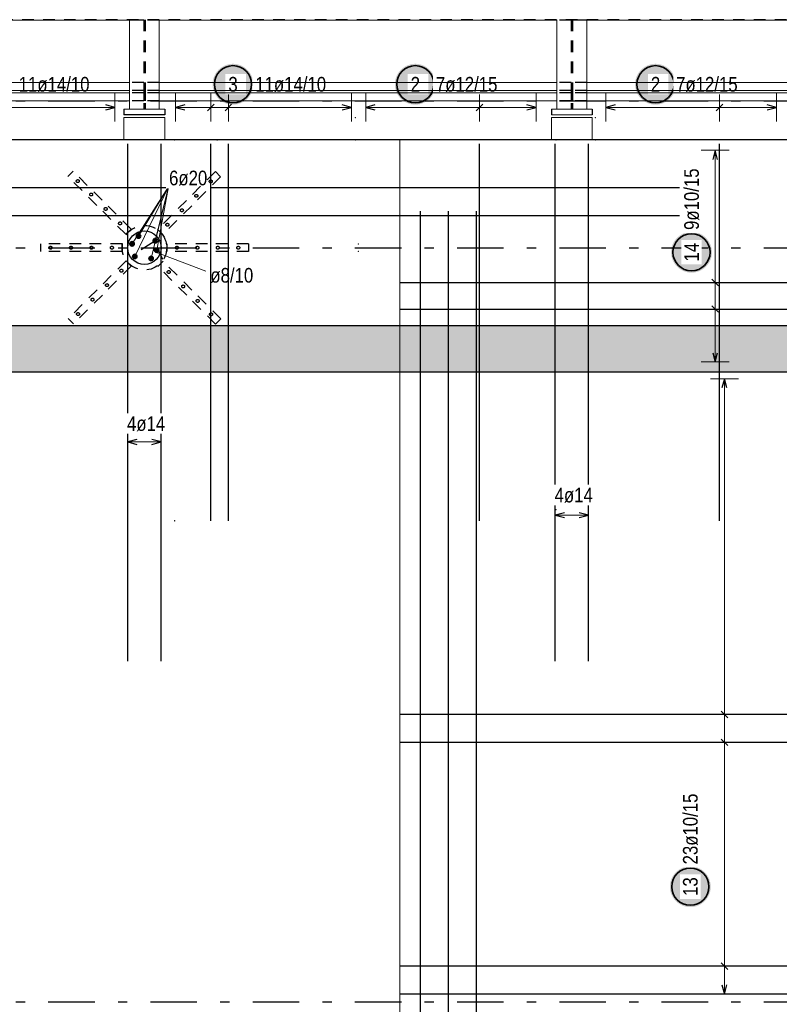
# Model space of a CAD drawing. Header units: millimetres. Extents: x -5 to 113, y -26 to 51.
# Tile 16 of 31: x 25.27 to 33.44, y 26.75 to 37.34. Entities that reach past the tile are written whole.
import ezdxf

# ---------------------------------------------------------------- set-up
doc = ezdxf.new("R2010")
doc.units = ezdxf.units.MM
doc.linetypes.add('DASHDOTX2', pattern=[2, 1, -0.5, 0, -0.5])
doc.linetypes.add('HIDDEN', pattern=[0.375, 0.25, -0.125])
for name, color, linetype, lineweight in [('Achsen', 7, 'Continuous', 20), ('Schraffuren', 7, 'Continuous', 20), ('Stabstahl', 7, 'Continuous', 20)]:
    doc.layers.add(name, color=color, linetype=linetype, lineweight=lineweight)
doc.styles.add('Arial Narrow', font='ARIALN.TTF')

msp = doc.modelspace()

# ---------------------------------------------------------------- hatches: boundary and pattern name
at = {"layer": 'Schraffuren', "lineweight": 13, "true_color": 0xd7ffd7}
msp.add_hatch(color=254, dxfattribs=at).paths.add_polyline_path([(42.156532, 34.050195), (42.156532, 33.550196), (10.366532, 33.550196), (9.866532, 34.050196)])
at = {"layer": 'Stabstahl', "lineweight": 25, "true_color": 0xffffff}
for points in [[(27.780599, 36.65), (27.780465, 36.657678), (27.780063, 36.665346), (27.779393, 36.672996), (27.778458, 36.680618), (27.777256, 36.688203), (27.775791, 36.695741), (27.774064, 36.703223), (27.772076, 36.71064), (27.769831, 36.717984), (27.767331, 36.725244), (27.764579, 36.732413), (27.761579, 36.739482), (27.758333, 36.746442), (27.754847, 36.753284), (27.751124, 36.76), (27.747169, 36.766582), (27.742987, 36.773022), (27.738582, 36.779313), (27.733961, 36.785446), (27.729128, 36.791413), (27.72409, 36.797209), (27.718853, 36.802825), (27.713423, 36.808255), (27.707807, 36.813492), (27.702012, 36.81853), (27.696044, 36.823362), (27.689911, 36.827984), (27.683621, 36.832388), (27.677181, 36.836571), (27.670599, 36.840526), (27.663882, 36.844248), (27.65704, 36.847735), (27.650081, 36.85098), (27.643012, 36.85398), (27.635843, 36.856732), (27.628582, 36.859232), (27.621239, 36.861478), (27.613821, 36.863465), (27.606339, 36.865192), (27.598801, 36.866658), (27.591217, 36.867859), (27.583595, 36.868795), (27.575945, 36.869464), (27.568277, 36.869866), (27.560599, 36.87), (27.552921, 36.869866), (27.545252, 36.869464), (27.537602, 36.868795), (27.529981, 36.867859), (27.522396, 36.866658), (27.514858, 36.865192), (27.507376, 36.863465), (27.499958, 36.861478), (27.492615, 36.859232), (27.485354, 36.856732), (27.478185, 36.85398), (27.471117, 36.85098), (27.464157, 36.847735), (27.457315, 36.844248), (27.450599, 36.840526), (27.444016, 36.836571), (27.437576, 36.832388), (27.431286, 36.827984), (27.425153, 36.823362), (27.419185, 36.81853), (27.41339, 36.813492), (27.407774, 36.808255), (27.402344, 36.802825), (27.397107, 36.797209), (27.392069, 36.791413), (27.387236, 36.785446), (27.382615, 36.779313), (27.37821, 36.773022), (27.374028, 36.766582), (27.370073, 36.76), (27.36635, 36.753284), (27.362864, 36.746442), (27.359619, 36.739482), (27.356618, 36.732413), (27.353866, 36.725244), (27.351366, 36.717984), (27.349121, 36.71064), (27.347134, 36.703223), (27.345406, 36.695741), (27.343941, 36.688203), (27.34274, 36.680618), (27.341804, 36.672996), (27.341135, 36.665346), (27.340733, 36.657678), (27.340599, 36.65), (27.340733, 36.642322), (27.341135, 36.634654), (27.341804, 36.627004), (27.34274, 36.619382), (27.343941, 36.611797), (27.345406, 36.604259), (27.347134, 36.596777), (27.349121, 36.58936), (27.351366, 36.582016), (27.353866, 36.574756), (27.356618, 36.567587), (27.359619, 36.560518), (27.362864, 36.553558), (27.36635, 36.546716), (27.370073, 36.54), (27.374028, 36.533418), (27.37821, 36.526978), (27.382615, 36.520687), (27.387236, 36.514554), (27.392069, 36.508587), (27.397107, 36.502791), (27.402344, 36.497175), (27.407774, 36.491745), (27.41339, 36.486508), (27.419185, 36.48147), (27.425153, 36.476638), (27.431286, 36.472016), (27.437576, 36.467612), (27.444016, 36.463429), (27.450599, 36.459474), (27.457315, 36.455752), (27.464157, 36.452265), (27.471117, 36.44902), (27.478185, 36.44602), (27.485354, 36.443268), (27.492615, 36.440768), (27.499958, 36.438522), (27.507376, 36.436535), (27.514858, 36.434808), (27.522396, 36.433342), (27.529981, 36.432141), (27.537602, 36.431205), (27.545252, 36.430536), (27.552921, 36.430134), (27.560599, 36.43), (27.568277, 36.430134), (27.575945, 36.430536), (27.583595, 36.431205), (27.591217, 36.432141), (27.598801, 36.433342), (27.606339, 36.434808), (27.613821, 36.436535), (27.621239, 36.438522), (27.628582, 36.440768), (27.635843, 36.443268), (27.643012, 36.44602), (27.650081, 36.44902), (27.65704, 36.452265), (27.663882, 36.455752), (27.670599, 36.459474), (27.677181, 36.463429), (27.683621, 36.467612), (27.689911, 36.472016), (27.696044, 36.476638), (27.702012, 36.48147), (27.707807, 36.486508), (27.713423, 36.491745), (27.718853, 36.497175), (27.72409, 36.502791), (27.729128, 36.508587), (27.733961, 36.514554), (27.738582, 36.520687), (27.742987, 36.526978), (27.747169, 36.533418), (27.751124, 36.54), (27.754847, 36.546716), (27.758333, 36.553558), (27.761579, 36.560518), (27.764579, 36.567587), (27.767331, 36.574756), (27.769831, 36.582016), (27.772076, 36.58936), (27.774064, 36.596777), (27.775791, 36.604259), (27.777256, 36.611797), (27.778458, 36.619382), (27.779393, 36.627004), (27.780063, 36.634654)], [(29.742849, 36.65), (29.742715, 36.657678), (29.742313, 36.665346), (29.741644, 36.672996), (29.740708, 36.680618), (29.739507, 36.688203), (29.738042, 36.695741), (29.736314, 36.703223), (29.734327, 36.71064), (29.732082, 36.717984), (29.729581, 36.725244), (29.72683, 36.732413), (29.723829, 36.739482), (29.720584, 36.746442), (29.717098, 36.753284), (29.713375, 36.76), (29.70942, 36.766582), (29.705237, 36.773022), (29.700833, 36.779313), (29.696211, 36.785446), (29.691379, 36.791413), (29.686341, 36.797209), (29.681104, 36.802825), (29.675674, 36.808255), (29.670058, 36.813492), (29.664262, 36.81853), (29.658295, 36.823362), (29.652162, 36.827984), (29.645872, 36.832388), (29.639431, 36.836571), (29.632849, 36.840526), (29.626133, 36.844248), (29.619291, 36.847735), (29.612331, 36.85098), (29.605263, 36.85398), (29.598094, 36.856732), (29.590833, 36.859232), (29.583489, 36.861478), (29.576072, 36.863465), (29.56859, 36.865192), (29.561052, 36.866658), (29.553467, 36.867859), (29.545845, 36.868795), (29.538196, 36.869464), (29.530527, 36.869866), (29.522849, 36.87), (29.515171, 36.869866), (29.507503, 36.869464), (29.499853, 36.868795), (29.492231, 36.867859), (29.484646, 36.866658), (29.477109, 36.865192), (29.469626, 36.863465), (29.462209, 36.861478), (29.454865, 36.859232), (29.447605, 36.856732), (29.440436, 36.85398), (29.433367, 36.85098), (29.426407, 36.847735), (29.419565, 36.844248), (29.412849, 36.840526), (29.406267, 36.836571), (29.399827, 36.832388), (29.393536, 36.827984), (29.387404, 36.823362), (29.381436, 36.81853), (29.37564, 36.813492), (29.370024, 36.808255), (29.364594, 36.802825), (29.359357, 36.797209), (29.354319, 36.791413), (29.349487, 36.785446), (29.344865, 36.779313), (29.340461, 36.773022), (29.336279, 36.766582), (29.332324, 36.76), (29.328601, 36.753284), (29.325114, 36.746442), (29.321869, 36.739482), (29.318869, 36.732413), (29.316117, 36.725244), (29.313617, 36.717984), (29.311372, 36.71064), (29.309384, 36.703223), (29.307657, 36.695741), (29.306191, 36.688203), (29.30499, 36.680618), (29.304054, 36.672996), (29.303385, 36.665346), (29.302983, 36.657678), (29.302849, 36.65), (29.302983, 36.642322), (29.303385, 36.634654), (29.304054, 36.627004), (29.30499, 36.619382), (29.306191, 36.611797), (29.307657, 36.604259), (29.309384, 36.596777), (29.311372, 36.58936), (29.313617, 36.582016), (29.316117, 36.574756), (29.318869, 36.567587), (29.321869, 36.560518), (29.325114, 36.553558), (29.328601, 36.546716), (29.332324, 36.54), (29.336279, 36.533418), (29.340461, 36.526978), (29.344865, 36.520687), (29.349487, 36.514554), (29.354319, 36.508587), (29.359357, 36.502791), (29.364594, 36.497175), (29.370024, 36.491745), (29.37564, 36.486508), (29.381436, 36.48147), (29.387404, 36.476638), (29.393536, 36.472016), (29.399827, 36.467612), (29.406267, 36.463429), (29.412849, 36.459474), (29.419565, 36.455752), (29.426407, 36.452265), (29.433367, 36.44902), (29.440436, 36.44602), (29.447605, 36.443268), (29.454865, 36.440768), (29.462209, 36.438522), (29.469626, 36.436535), (29.477109, 36.434808), (29.484646, 36.433342), (29.492231, 36.432141), (29.499853, 36.431205), (29.507503, 36.430536), (29.515171, 36.430134), (29.522849, 36.43), (29.530527, 36.430134), (29.538196, 36.430536), (29.545845, 36.431205), (29.553467, 36.432141), (29.561052, 36.433342), (29.56859, 36.434808), (29.576072, 36.436535), (29.583489, 36.438522), (29.590833, 36.440768), (29.598094, 36.443268), (29.605263, 36.44602), (29.612331, 36.44902), (29.619291, 36.452265), (29.626133, 36.455752), (29.632849, 36.459474), (29.639431, 36.463429), (29.645872, 36.467612), (29.652162, 36.472016), (29.658295, 36.476638), (29.664262, 36.48147), (29.670058, 36.486508), (29.675674, 36.491745), (29.681104, 36.497175), (29.686341, 36.502791), (29.691379, 36.508587), (29.696211, 36.514554), (29.700833, 36.520687), (29.705237, 36.526978), (29.70942, 36.533418), (29.713375, 36.54), (29.717098, 36.546716), (29.720584, 36.553558), (29.723829, 36.560518), (29.72683, 36.567587), (29.729581, 36.574756), (29.732082, 36.582016), (29.734327, 36.58936), (29.736314, 36.596777), (29.738042, 36.604259), (29.739507, 36.611797), (29.740708, 36.619382), (29.741644, 36.627004), (29.742313, 36.634654)], [(32.327889, 36.65), (32.327755, 36.657678), (32.327353, 36.665346), (32.326684, 36.672996), (32.325748, 36.680618), (32.324547, 36.688203), (32.323082, 36.695741), (32.321354, 36.703223), (32.319367, 36.71064), (32.317122, 36.717984), (32.314622, 36.725244), (32.31187, 36.732413), (32.308869, 36.739482), (32.305624, 36.746442), (32.302138, 36.753284), (32.298415, 36.76), (32.29446, 36.766582), (32.290278, 36.773022), (32.285873, 36.779313), (32.281252, 36.785446), (32.276419, 36.791413), (32.271381, 36.797209), (32.266144, 36.802825), (32.260714, 36.808255), (32.255098, 36.813492), (32.249303, 36.81853), (32.243335, 36.823362), (32.237202, 36.827984), (32.230912, 36.832388), (32.224472, 36.836571), (32.217889, 36.840526), (32.211173, 36.844248), (32.204331, 36.847735), (32.197371, 36.85098), (32.190303, 36.85398), (32.183134, 36.856732), (32.175873, 36.859232), (32.16853, 36.861478), (32.161112, 36.863465), (32.15363, 36.865192), (32.146092, 36.866658), (32.138507, 36.867859), (32.130886, 36.868795), (32.123236, 36.869464), (32.115567, 36.869866), (32.107889, 36.87), (32.100211, 36.869866), (32.092543, 36.869464), (32.084893, 36.868795), (32.077271, 36.867859), (32.069687, 36.866658), (32.062149, 36.865192), (32.054666, 36.863465), (32.047249, 36.861478), (32.039906, 36.859232), (32.032645, 36.856732), (32.025476, 36.85398), (32.018407, 36.85098), (32.011448, 36.847735), (32.004606, 36.844248), (31.997889, 36.840526), (31.991307, 36.836571), (31.984867, 36.832388), (31.978577, 36.827984), (31.972444, 36.823362), (31.966476, 36.81853), (31.960681, 36.813492), (31.955064, 36.808255), (31.949635, 36.802825), (31.944397, 36.797209), (31.93936, 36.791413), (31.934527, 36.785446), (31.929906, 36.779313), (31.925501, 36.773022), (31.921319, 36.766582), (31.917364, 36.76), (31.913641, 36.753284), (31.910155, 36.746442), (31.906909, 36.739482), (31.903909, 36.732413), (31.901157, 36.725244), (31.898657, 36.717984), (31.896412, 36.71064), (31.894424, 36.703223), (31.892697, 36.695741), (31.891232, 36.688203), (31.89003, 36.680618), (31.889094, 36.672996), (31.888425, 36.665346), (31.888023, 36.657678), (31.887889, 36.65), (31.888023, 36.642322), (31.888425, 36.634654), (31.889094, 36.627004), (31.89003, 36.619382), (31.891232, 36.611797), (31.892697, 36.604259), (31.894424, 36.596777), (31.896412, 36.58936), (31.898657, 36.582016), (31.901157, 36.574756), (31.903909, 36.567587), (31.906909, 36.560518), (31.910155, 36.553558), (31.913641, 36.546716), (31.917364, 36.54), (31.921319, 36.533418), (31.925501, 36.526978), (31.929906, 36.520687), (31.934527, 36.514554), (31.93936, 36.508587), (31.944397, 36.502791), (31.949635, 36.497175), (31.955064, 36.491745), (31.960681, 36.486508), (31.966476, 36.48147), (31.972444, 36.476638), (31.978577, 36.472016), (31.984867, 36.467612), (31.991307, 36.463429), (31.997889, 36.459474), (32.004606, 36.455752), (32.011448, 36.452265), (32.018407, 36.44902), (32.025476, 36.44602), (32.032645, 36.443268), (32.039906, 36.440768), (32.047249, 36.438522), (32.054666, 36.436535), (32.062149, 36.434808), (32.069687, 36.433342), (32.077271, 36.432141), (32.084893, 36.431205), (32.092543, 36.430536), (32.100211, 36.430134), (32.107889, 36.43), (32.115567, 36.430134), (32.123236, 36.430536), (32.130886, 36.431205), (32.138507, 36.432141), (32.146092, 36.433342), (32.15363, 36.434808), (32.161112, 36.436535), (32.16853, 36.438522), (32.175873, 36.440768), (32.183134, 36.443268), (32.190303, 36.44602), (32.197371, 36.44902), (32.204331, 36.452265), (32.211173, 36.455752), (32.217889, 36.459474), (32.224472, 36.463429), (32.230912, 36.467612), (32.237202, 36.472016), (32.243335, 36.476638), (32.249303, 36.48147), (32.255098, 36.486508), (32.260714, 36.491745), (32.266144, 36.497175), (32.271381, 36.502791), (32.276419, 36.508587), (32.281252, 36.514554), (32.285873, 36.520687), (32.290278, 36.526978), (32.29446, 36.533418), (32.298415, 36.54), (32.302138, 36.546716), (32.305624, 36.553558), (32.308869, 36.560518), (32.31187, 36.567587), (32.314622, 36.574756), (32.317122, 36.582016), (32.319367, 36.58936), (32.321354, 36.596777), (32.323082, 36.604259), (32.324547, 36.611797), (32.325748, 36.619382), (32.326684, 36.627004), (32.327353, 36.634654)], [(32.715655, 34.841257), (32.715521, 34.848935), (32.715119, 34.856604), (32.71445, 34.864253), (32.713514, 34.871875), (32.712313, 34.87946), (32.710847, 34.886998), (32.70912, 34.89448), (32.707133, 34.901897), (32.704887, 34.909241), (32.702387, 34.916502), (32.699635, 34.923671), (32.696635, 34.930739), (32.69339, 34.937699), (32.689903, 34.944541), (32.686181, 34.951257), (32.682226, 34.957839), (32.678043, 34.96428), (32.673639, 34.97057), (32.669017, 34.976703), (32.664185, 34.98267), (32.659147, 34.988466), (32.65391, 34.994082), (32.64848, 34.999512), (32.642864, 35.004749), (32.637068, 35.009787), (32.631101, 35.014619), (32.624968, 35.019241), (32.618677, 35.023645), (32.612237, 35.027828), (32.605655, 35.031783), (32.598939, 35.035506), (32.592097, 35.038992), (32.585137, 35.042237), (32.578068, 35.045238), (32.570899, 35.04799), (32.563639, 35.05049), (32.556295, 35.052735), (32.548878, 35.054722), (32.541396, 35.05645), (32.533858, 35.057915), (32.526273, 35.059116), (32.518651, 35.060052), (32.511001, 35.060721), (32.503333, 35.061123), (32.495655, 35.061257), (32.487977, 35.061123), (32.480309, 35.060721), (32.472659, 35.060052), (32.465037, 35.059116), (32.457452, 35.057915), (32.449914, 35.05645), (32.442432, 35.054722), (32.435015, 35.052735), (32.427671, 35.05049), (32.420411, 35.04799), (32.413242, 35.045238), (32.406173, 35.042237), (32.399213, 35.038992), (32.392371, 35.035506), (32.385655, 35.031783), (32.379073, 35.027828), (32.372633, 35.023645), (32.366342, 35.019241), (32.360209, 35.014619), (32.354242, 35.009787), (32.348446, 35.004749), (32.34283, 34.999512), (32.3374, 34.994082), (32.332163, 34.988466), (32.327125, 34.98267), (32.322293, 34.976703), (32.317671, 34.97057), (32.313267, 34.96428), (32.309084, 34.957839), (32.305129, 34.951257), (32.301407, 34.944541), (32.29792, 34.937699), (32.294675, 34.930739), (32.291675, 34.923671), (32.288923, 34.916502), (32.286423, 34.909241), (32.284177, 34.901897), (32.28219, 34.89448), (32.280463, 34.886998), (32.278997, 34.87946), (32.277796, 34.871875), (32.27686, 34.864253), (32.276191, 34.856604), (32.275789, 34.848935), (32.275655, 34.841257), (32.275789, 34.833579), (32.276191, 34.825911), (32.27686, 34.818261), (32.277796, 34.810639), (32.278997, 34.803055), (32.280463, 34.795517), (32.28219, 34.788034), (32.284177, 34.780617), (32.286423, 34.773273), (32.288923, 34.766013), (32.291675, 34.758844), (32.294675, 34.751775), (32.29792, 34.744815), (32.301407, 34.737973), (32.305129, 34.731257), (32.309084, 34.724675), (32.313267, 34.718235), (32.317671, 34.711944), (32.322293, 34.705812), (32.327125, 34.699844), (32.332163, 34.694048), (32.3374, 34.688432), (32.34283, 34.683002), (32.348446, 34.677765), (32.354242, 34.672727), (32.360209, 34.667895), (32.366342, 34.663273), (32.372633, 34.658869), (32.379073, 34.654687), (32.385655, 34.650732), (32.392371, 34.647009), (32.399213, 34.643522), (32.406173, 34.640277), (32.413242, 34.637277), (32.420411, 34.634525), (32.427671, 34.632025), (32.435015, 34.62978), (32.442432, 34.627792), (32.449914, 34.626065), (32.457452, 34.624599), (32.465037, 34.623398), (32.472659, 34.622462), (32.480309, 34.621793), (32.487977, 34.621391), (32.495655, 34.621257), (32.503333, 34.621391), (32.511001, 34.621793), (32.518651, 34.622462), (32.526273, 34.623398), (32.533858, 34.624599), (32.541396, 34.626065), (32.548878, 34.627792), (32.556295, 34.62978), (32.563639, 34.632025), (32.570899, 34.634525), (32.578068, 34.637277), (32.585137, 34.640277), (32.592097, 34.643522), (32.598939, 34.647009), (32.605655, 34.650732), (32.612237, 34.654687), (32.618677, 34.658869), (32.624968, 34.663273), (32.631101, 34.667895), (32.637068, 34.672727), (32.642864, 34.677765), (32.64848, 34.683002), (32.65391, 34.688432), (32.659147, 34.694048), (32.664185, 34.699844), (32.669017, 34.705812), (32.673639, 34.711944), (32.678043, 34.718235), (32.682226, 34.724675), (32.686181, 34.731257), (32.689903, 34.737973), (32.69339, 34.744815), (32.696635, 34.751775), (32.699635, 34.758844), (32.702387, 34.766013), (32.704887, 34.773273), (32.707133, 34.780617), (32.70912, 34.788034), (32.710847, 34.795517), (32.712313, 34.803055), (32.713514, 34.810639), (32.71445, 34.818261), (32.715119, 34.825911)], [(32.70259, 28.011271), (32.702456, 28.018948), (32.702054, 28.026617), (32.701385, 28.034267), (32.700449, 28.041889), (32.699248, 28.049473), (32.697782, 28.057011), (32.696055, 28.064493), (32.694068, 28.071911), (32.691822, 28.079254), (32.689322, 28.086515), (32.68657, 28.093684), (32.68357, 28.100753), (32.680325, 28.107712), (32.676838, 28.114554), (32.673116, 28.121271), (32.669161, 28.127853), (32.664978, 28.134293), (32.660574, 28.140583), (32.655952, 28.146716), (32.65112, 28.152684), (32.646082, 28.158479), (32.640845, 28.164095), (32.635415, 28.169525), (32.629799, 28.174762), (32.624003, 28.1798), (32.618036, 28.184633), (32.611903, 28.189254), (32.605612, 28.193659), (32.599172, 28.197841), (32.59259, 28.201796), (32.585874, 28.205519), (32.579032, 28.209005), (32.572072, 28.212251), (32.565003, 28.215251), (32.557834, 28.218003), (32.550574, 28.220503), (32.54323, 28.222748), (32.535813, 28.224736), (32.528331, 28.226463), (32.520793, 28.227928), (32.513208, 28.22913), (32.505586, 28.230065), (32.497936, 28.230735), (32.490268, 28.231137), (32.48259, 28.231271), (32.474912, 28.231137), (32.467244, 28.230735), (32.459594, 28.230065), (32.451972, 28.22913), (32.444387, 28.227928), (32.436849, 28.226463), (32.429367, 28.224736), (32.42195, 28.222748), (32.414606, 28.220503), (32.407346, 28.218003), (32.400177, 28.215251), (32.393108, 28.212251), (32.386148, 28.209005), (32.379306, 28.205519), (32.37259, 28.201796), (32.366008, 28.197841), (32.359568, 28.193659), (32.353277, 28.189254), (32.347144, 28.184633), (32.341177, 28.1798), (32.335381, 28.174762), (32.329765, 28.169525), (32.324335, 28.164095), (32.319098, 28.158479), (32.31406, 28.152684), (32.309228, 28.146716), (32.304606, 28.140583), (32.300202, 28.134293), (32.296019, 28.127853), (32.292064, 28.121271), (32.288342, 28.114554), (32.284855, 28.107712), (32.28161, 28.100753), (32.27861, 28.093684), (32.275858, 28.086515), (32.273358, 28.079254), (32.271112, 28.071911), (32.269125, 28.064493), (32.267398, 28.057011), (32.265932, 28.049473), (32.264731, 28.041889), (32.263795, 28.034267), (32.263126, 28.026617), (32.262724, 28.018948), (32.26259, 28.011271), (32.262724, 28.003593), (32.263126, 27.995924), (32.263795, 27.988274), (32.264731, 27.980653), (32.265932, 27.973068), (32.267398, 27.96553), (32.269125, 27.958048), (32.271112, 27.95063), (32.273358, 27.943287), (32.275858, 27.936026), (32.27861, 27.928857), (32.28161, 27.921789), (32.284855, 27.914829), (32.288342, 27.907987), (32.292064, 27.901271), (32.296019, 27.894688), (32.300202, 27.888248), (32.304606, 27.881958), (32.309228, 27.875825), (32.31406, 27.869857), (32.319098, 27.864062), (32.324335, 27.858446), (32.329765, 27.853016), (32.335381, 27.847779), (32.341177, 27.842741), (32.347144, 27.837908), (32.353277, 27.833287), (32.359568, 27.828882), (32.366008, 27.8247), (32.37259, 27.820745), (32.379306, 27.817022), (32.386148, 27.813536), (32.393108, 27.810291), (32.400177, 27.80729), (32.407346, 27.804538), (32.414606, 27.802038), (32.42195, 27.799793), (32.429367, 27.797806), (32.436849, 27.796078), (32.444387, 27.794613), (32.451972, 27.793412), (32.459594, 27.792476), (32.467244, 27.791807), (32.474912, 27.791405), (32.48259, 27.791271), (32.490268, 27.791405), (32.497936, 27.791807), (32.505586, 27.792476), (32.513208, 27.793412), (32.520793, 27.794613), (32.528331, 27.796078), (32.535813, 27.797806), (32.54323, 27.799793), (32.550574, 27.802038), (32.557834, 27.804538), (32.565003, 27.80729), (32.572072, 27.810291), (32.579032, 27.813536), (32.585874, 27.817022), (32.59259, 27.820745), (32.599172, 27.8247), (32.605612, 27.828882), (32.611903, 27.833287), (32.618036, 27.837908), (32.624003, 27.842741), (32.629799, 27.847779), (32.635415, 27.853016), (32.640845, 27.858446), (32.646082, 27.864062), (32.65112, 27.869857), (32.655952, 27.875825), (32.660574, 27.881958), (32.664978, 27.888248), (32.669161, 27.894688), (32.673116, 27.901271), (32.676838, 27.907987), (32.680325, 27.914829), (32.68357, 27.921789), (32.68657, 27.928857), (32.689322, 27.936026), (32.691822, 27.943287), (32.694068, 27.95063), (32.696055, 27.958048), (32.697782, 27.96553), (32.699248, 27.973068), (32.700449, 27.980653), (32.701385, 27.988274), (32.702054, 27.995924)]]:
    msp.add_hatch(color=7, dxfattribs=at).paths.add_polyline_path(points)

# ---------------------------------------------------------------- linework, layer by layer
at = {"color": 2, "linetype": 'HIDDEN', "lineweight": 35, "ltscale": 0.5}
msp.add_line((45.667387, 37.344906), (4.22623, 37.344906), dxfattribs=at)
at = {"color": 7, "linetype": 'Continuous', "lineweight": 18}
for p, q in [((26.447358, 37.340203), (22.168144, 37.340203)), ((26.447358, 37.344906), (26.447358, 36.380203)), ((26.767358, 37.344906), (26.767358, 36.380203)), ((31.047417, 37.340203), (26.767358, 37.340203)), ((31.047417, 37.344906), (31.047417, 36.380203)), ((31.367417, 37.344906), (31.367417, 36.380203)), ((35.647372, 37.340203), (31.367417, 37.340203)), ((26.447358, 36.470203), (22.168144, 36.470203)), ((31.047417, 36.470203), (26.767358, 36.470203)), ((35.647372, 36.470203), (31.367417, 36.470203)), ((26.447358, 36.380203), (26.387358, 36.380203)), ((26.767358, 36.380203), (26.447358, 36.380203)), ((26.827358, 36.380203), (26.767358, 36.380203)), ((31.047417, 36.380203), (30.987417, 36.380203)), ((31.367417, 36.380203), (31.047417, 36.380203)), ((31.427417, 36.380203), (31.367417, 36.380203)), ((26.827358, 36.290203), (26.387358, 36.290203)), ((26.387358, 36.290203), (26.387358, 36.050203)), ((26.827358, 36.290203), (26.827358, 36.050203)), ((31.427417, 36.320339), (30.987417, 36.320336)), ((31.427417, 36.290203), (30.987417, 36.290203)), ((30.987417, 36.290203), (30.987417, 36.050203)), ((31.427417, 36.290203), (31.427417, 36.050203))]:
    msp.add_line(p, q, dxfattribs=at)
at = {"color": 3, "linetype": 'HIDDEN', "lineweight": 25, "ltscale": 0.5}
for p, q in [((26.600985, 37.340203), (26.447358, 37.340203)), ((26.599858, 37.344906), (26.599858, 36.380203)), ((26.600985, 37.344906), (26.600985, 37.340203)), ((26.614858, 37.344906), (26.614858, 36.380203)), ((26.615244, 37.344906), (26.615244, 37.340203)), ((26.767358, 37.340203), (26.615244, 37.340203)), ((31.201044, 37.340203), (31.047417, 37.340203)), ((31.199917, 37.344906), (31.199917, 36.380203)), ((31.201044, 37.344906), (31.201044, 37.340203)), ((31.214917, 37.344906), (31.214917, 36.380203)), ((31.215198, 37.344906), (31.215198, 37.340203)), ((31.367417, 37.340203), (31.215198, 37.340203)), ((26.600985, 36.670203), (26.447358, 36.670203)), ((26.600985, 36.581286), (26.447358, 36.581285)), ((26.600985, 36.670203), (26.600985, 36.581203)), ((26.600985, 36.581203), (26.600985, 36.559203)), ((26.767358, 36.670203), (26.615244, 36.670203)), ((26.615244, 36.670203), (26.615244, 36.581203)), ((26.767358, 36.581287), (26.615244, 36.581286)), ((26.615244, 36.581203), (26.615244, 36.559203)), ((31.201044, 36.670203), (31.047417, 36.670203)), ((31.201044, 36.581307), (31.047417, 36.581307)), ((31.201044, 36.670203), (31.201044, 36.581203)), ((31.201044, 36.581203), (31.201044, 36.559203)), ((31.367417, 36.670203), (31.215198, 36.670203)), ((31.215198, 36.670203), (31.215198, 36.581203)), ((31.367417, 36.581308), (31.215198, 36.581308)), ((31.215198, 36.581203), (31.215198, 36.559203)), ((26.600985, 36.559203), (26.447358, 36.559203)), ((26.600985, 36.470203), (26.447358, 36.470203)), ((26.600985, 36.559203), (26.600985, 36.470203)), ((26.767358, 36.559203), (26.615244, 36.559203)), ((26.615244, 36.559203), (26.615244, 36.470203)), ((26.767358, 36.470203), (26.615244, 36.470203)), ((31.201044, 36.559203), (31.047417, 36.559203)), ((31.201044, 36.470203), (31.047417, 36.470203)), ((31.201044, 36.559203), (31.201044, 36.470203)), ((31.367417, 36.559203), (31.215198, 36.559203)), ((31.215198, 36.559203), (31.215198, 36.470203)), ((31.367417, 36.470203), (31.215198, 36.470203)), ((25.840854, 35.713268), (25.784286, 35.6567)), ((26.095413, 35.345573), (25.784286, 35.6567)), ((26.151981, 35.402142), (25.840854, 35.713268)), ((26.40654, 35.034446), (26.095413, 35.345573)), ((26.463108, 35.091015), (26.151981, 35.402142)), ((27.059906, 35.399313), (26.74878, 35.088186)), ((27.116475, 35.342745), (26.805348, 35.031618)), ((26.463108, 35.091015), (26.40654, 35.034446)), ((26.805348, 35.031618), (26.74878, 35.088186)), ((25.927358, 34.930196), (25.487358, 34.930196)), ((25.487358, 34.930196), (25.487358, 34.850196)), ((26.367358, 34.930196), (25.927358, 34.930196)), ((26.367358, 34.930196), (26.367358, 34.850196)), ((27.287358, 34.930196), (26.847358, 34.930196)), ((26.847358, 34.930196), (26.847358, 34.850196)), ((27.727358, 34.930196), (27.287358, 34.930196)), ((27.727358, 34.930196), (27.727358, 34.850196)), ((25.927358, 34.850196), (25.487358, 34.850196)), ((26.367358, 34.850196), (25.927358, 34.850196)), ((27.287358, 34.850196), (26.847358, 34.850196)), ((27.727358, 34.850196), (27.287358, 34.850196)), ((26.409368, 34.748775), (26.098241, 34.437648)), ((26.465937, 34.692206), (26.15481, 34.381079)), ((26.465937, 34.692206), (26.409368, 34.748775)), ((26.808176, 34.745946), (26.751608, 34.689378)), ((27.062735, 34.378251), (26.751608, 34.689378)), ((27.119303, 34.434819), (26.808176, 34.745946)), ((26.098241, 34.437648), (25.787114, 34.126521)), ((26.15481, 34.381079), (25.843683, 34.069952)), ((27.373862, 34.067124), (27.062735, 34.378251)), ((27.43043, 34.123692), (27.119303, 34.434819)), ((25.843683, 34.069952), (25.787114, 34.126521)), ((27.43043, 34.123692), (27.373862, 34.067124))]:
    msp.add_line(p, q, dxfattribs=at)
at = {"color": 11, "linetype": 'Continuous', "lineweight": 25}
for p, q in [((26.387358, 36.380203), (26.387358, 36.320203)), ((26.827358, 36.380203), (26.827358, 36.320203)), ((30.987417, 36.380203), (30.987417, 36.320203)), ((31.427417, 36.380203), (31.427417, 36.320203)), ((26.827358, 36.320306), (26.387358, 36.320302)), ((47.052818, 36.050203), (9.10653, 36.050203))]:
    msp.add_line(p, q, dxfattribs=at)
at = {"color": 3, "linetype": 'Continuous', "lineweight": 25}
for p, q in [((42.156532, 34.050195), (9.866532, 34.050183)), ((42.156532, 33.550196), (10.366532, 33.550196))]:
    msp.add_line(p, q, dxfattribs=at)
at = {"color": 3, "linetype": 'HIDDEN', "lineweight": 25, "ltscale": 0.5}
for centre, radius in [((25.890352, 35.607202), 0.016), ((26.034602, 35.462953), 0.016), ((27.165973, 35.448811), 0.016), ((26.190165, 35.307389), 0.016), ((27.010409, 35.293247), 0.016), ((26.345729, 35.151826), 0.016), ((26.607358, 34.890196), 0.24), ((26.854846, 35.137684), 0.016), ((25.597358, 34.890196), 0.016), ((25.817358, 34.890196), 0.016), ((26.037358, 34.890196), 0.016), ((26.257358, 34.890196), 0.016), ((26.957358, 34.890196), 0.016), ((27.177358, 34.890196), 0.016), ((27.397358, 34.890196), 0.016), ((27.617358, 34.890196), 0.016), ((26.359871, 34.642709), 0.016), ((26.868988, 34.628567), 0.016), ((26.204307, 34.487145), 0.016), ((27.024551, 34.473003), 0.016), ((26.048744, 34.331582), 0.016), ((27.180115, 34.31744), 0.016), ((25.89318, 34.176018), 0.016), ((27.324364, 34.17319), 0.016)]:
    msp.add_circle(centre, radius, dxfattribs=at)
at = {"layer": 'Achsen', "color": 3, "linetype": 'DASHDOTX2', "lineweight": 25, "ltscale": 0.5}
for p, q in [((3.573324, 36.470196), (49.410516, 36.470196)), ((3.573324, 34.890196), (49.410516, 34.890196)), ((3.573324, 26.770196), (49.410516, 26.770196))]:
    msp.add_line(p, q, dxfattribs=at)
at = {"layer": 'Achsen', "color": 3, "linetype": 'Continuous', "lineweight": 25, "ltscale": 0.5}
for p, q in [((10.166533, 35.539194), (32.366533, 35.539194)), ((10.166533, 35.238191), (32.366533, 35.238191))]:
    msp.add_line(p, q, dxfattribs=at)
at = {"layer": 'Stabstahl', "color": 5, "linetype": 'Continuous', "lineweight": 18, "ltscale": 0.5}
for p, q in [((26.290452, 36.25), (26.290452, 36.55)), ((26.942687, 36.55), (26.942687, 36.25)), ((27.321553, 36.55), (27.321553, 36.25)), ((27.510986, 36.55), (27.510986, 36.25)), ((28.837018, 36.25), (28.837018, 36.55)), ((28.988634, 36.55), (28.988634, 36.25)), ((30.212633, 36.55), (30.212633, 36.25)), ((30.824632, 36.25), (30.824632, 36.55)), ((31.573674, 36.55), (31.573674, 36.25)), ((32.797673, 36.55), (32.797673, 36.25)), ((33.409673, 36.25), (33.409673, 36.55)), ((24.396121, 36.4), (26.290452, 36.4)), ((26.942687, 36.4), (28.837018, 36.4)), ((28.988634, 36.4), (30.824632, 36.4)), ((31.573674, 36.4), (33.409673, 36.4)), ((32.9, 35.940203), (32.6, 35.940203)), ((32.75, 35.940203), (32.75, 33.660197)), ((32.9, 34.515199), (32.6, 34.515199)), ((32.9, 34.230199), (32.6, 34.230199)), ((32.6, 33.660197), (32.9, 33.660197)), ((33, 33.480191), (32.7, 33.480191)), ((32.85, 26.854677), (32.85, 33.480191)), ((32.7, 29.866274), (33, 29.866274)), ((32.7, 29.565114), (33, 29.565114)), ((32.7, 27.155836), (33, 27.155836)), ((32.7, 26.854677), (33, 26.854677))]:
    msp.add_line(p, q, dxfattribs=at)
at = {"layer": 'Stabstahl', "color": 3, "linetype": 'Continuous', "lineweight": 25, "ltscale": 0.5}
for p, q in [((26.290452, 36.4), (26.190452, 36.426795)), ((26.190452, 36.373205), (26.290452, 36.4)), ((27.042687, 36.426795), (26.942687, 36.4)), ((26.942687, 36.4), (27.042687, 36.373205)), ((27.356908, 36.435355), (27.286198, 36.364645)), ((27.546341, 36.435355), (27.475631, 36.364645)), ((28.837018, 36.4), (28.737018, 36.426795)), ((28.737018, 36.373205), (28.837018, 36.4)), ((29.088634, 36.426795), (28.988634, 36.4)), ((28.988634, 36.4), (29.088634, 36.373205)), ((30.247988, 36.435355), (30.177277, 36.364645)), ((30.824632, 36.4), (30.724632, 36.426795)), ((30.724632, 36.373205), (30.824632, 36.4)), ((31.673674, 36.426795), (31.573674, 36.4)), ((31.573674, 36.4), (31.673674, 36.373205)), ((32.833028, 36.435355), (32.762318, 36.364645)), ((33.409673, 36.4), (33.309673, 36.426795)), ((33.309673, 36.373205), (33.409673, 36.4)), ((27.510986, 31.951188), (27.510986, 36.010203)), ((30.212633, 31.951188), (30.212633, 36.010203)), ((32.75, 35.940203), (32.723205, 35.840203)), ((32.776795, 35.840203), (32.75, 35.940203)), ((32.797673, 31.951188), (32.797673, 36.010203)), ((29.573949, 35.284677), (29.573949, 20.284677)), ((29.875401, 35.284677), (29.875401, 20.284677)), ((30.176853, 35.284677), (30.176853, 20.284677)), ((29.356532, 34.515199), (46.356532, 34.515199)), ((32.785355, 34.479844), (32.714645, 34.550555)), ((32.785355, 34.194843), (32.714645, 34.265554)), ((29.356532, 34.230199), (46.356532, 34.230199)), ((32.723205, 33.760197), (32.75, 33.660197)), ((32.75, 33.660197), (32.776795, 33.760197)), ((32.85, 33.480191), (32.823205, 33.380191)), ((32.876795, 33.380191), (32.85, 33.480191)), ((32.814645, 29.90163), (32.885355, 29.830919)), ((45.056532, 29.866274), (29.356532, 29.866274)), ((32.814645, 29.60047), (32.885355, 29.529759)), ((45.056532, 29.565114), (29.356532, 29.565114)), ((45.056532, 27.155836), (29.356532, 27.155836)), ((32.814645, 27.191192), (32.885355, 27.120481)), ((32.823205, 26.954677), (32.85, 26.854677)), ((32.85, 26.854677), (32.876795, 26.954677)), ((45.056532, 26.854677), (29.356532, 26.854677))]:
    msp.add_line(p, q, dxfattribs=at)
at = {"layer": 'Stabstahl', "color": 9, "linetype": 'Continuous', "lineweight": 0}
for q in [(29.356532, 36.050203), (29.356532, 20.784677)]:
    msp.add_line((29.356532, 33.550196), q, dxfattribs=at)
at = {"layer": 'Stabstahl', "color": 3, "linetype": 'Continuous', "lineweight": 25}
for p, q in [((26.427358, 30.438203), (26.427358, 36.010203)), ((26.787358, 30.438203), (26.787358, 36.010203)), ((31.027417, 30.438203), (31.027417, 36.010203)), ((31.387417, 30.438203), (31.387417, 36.010203)), ((26.76031, 34.985132), (26.57339, 34.869112)), ((26.567378, 34.890196), (26.787378, 34.890196)), ((26.749992, 34.882619), (26.800705, 34.768368)), ((26.527358, 32.826795), (26.427358, 32.8)), ((26.427358, 32.8), (26.527358, 32.773205)), ((26.787358, 32.8), (26.687358, 32.826795)), ((26.687358, 32.773205), (26.787358, 32.8)), ((31.127417, 32.037798), (31.027417, 32.011003)), ((31.387417, 32.011003), (31.287417, 32.037798)), ((31.027417, 32.011003), (31.127417, 31.984208)), ((31.287417, 31.984208), (31.387417, 32.011003))]:
    msp.add_line(p, q, dxfattribs=at)
at = {"layer": 'Stabstahl', "color": 5, "linetype": 'Continuous', "lineweight": 18}
for p, q in [((26.47422, 34.93201), (26.867162, 35.544705)), ((26.503302, 34.796505), (26.867162, 35.544705)), ((26.544342, 35.014755), (26.867162, 35.544705)), ((26.678979, 34.774935), (26.867162, 35.544705)), ((26.723857, 34.965669), (26.867162, 35.544705)), ((26.739284, 34.86329), (26.867162, 35.544705)), ((27.26753, 34.635927), (26.72869, 34.843465)), ((26.427358, 32.95), (26.427358, 32.65)), ((26.787358, 32.65), (26.787358, 32.95)), ((26.427358, 32.8), (26.787358, 32.8)), ((31.027417, 32.161003), (31.027417, 31.861003)), ((31.387417, 31.861003), (31.387417, 32.161003)), ((31.027417, 32.011003), (31.387417, 32.011003))]:
    msp.add_line(p, q, dxfattribs=at)
at = {"layer": 'Stabstahl', "color": 2, "linetype": 'Continuous', "lineweight": 35, "ltscale": 0.5}
for centre in [(27.560599, 36.65), (29.522849, 36.65), (32.107889, 36.65), (32.495655, 34.841257), (32.48259, 28.011271)]:
    msp.add_circle(centre, 0.2, dxfattribs=at)
at = {"layer": 'Stabstahl', "color": 9, "linetype": 'Continuous', "lineweight": 0}
for centre in [(28.876632, 36.290203), (31.461673, 36.290203), (26.930667, 36.04921), (27.390749, 36.050203), (28.876632, 36.050203), (31.036632, 36.050203), (31.461673, 36.050203), (26.362454, 34.930196), (28.90902, 34.930196), (26.362454, 34.850196), (28.90902, 34.850196), (31.036632, 32.068867), (26.932704, 31.950196)]:
    msp.add_circle(centre, 0.00222, dxfattribs=at)
at = {"layer": 'Stabstahl', "color": 3, "linetype": 'Continuous', "lineweight": 25}
msp.add_circle((26.607358, 34.890196), 0.18002, dxfattribs=at)
at = {"layer": 'Stabstahl', "color": 4, "linetype": 'Continuous', "lineweight": 50}
for centre, radius in [((26.544342, 35.014755), 0.02), ((26.544342, 35.014755), 0.02), ((26.544342, 35.014755), 0.018), ((26.544342, 35.014755), 0.014), ((26.544342, 35.014755), 0.01), ((26.544342, 35.014755), 0.006), ((26.544342, 35.014755), 0.002), ((26.723857, 34.965669), 0.02), ((26.723857, 34.965669), 0.02), ((26.723857, 34.965669), 0.018), ((26.723857, 34.965669), 0.014), ((26.47422, 34.93201), 0.02), ((26.47422, 34.93201), 0.02), ((26.47422, 34.93201), 0.018), ((26.47422, 34.93201), 0.014), ((26.47422, 34.93201), 0.01), ((26.47422, 34.93201), 0.006), ((26.47422, 34.93201), 0.002), ((26.723857, 34.965669), 0.01), ((26.723857, 34.965669), 0.006), ((26.739284, 34.86329), 0.02), ((26.739284, 34.86329), 0.02), ((26.739284, 34.86329), 0.018), ((26.723857, 34.965669), 0.002), ((26.739284, 34.86329), 0.014), ((26.739284, 34.86329), 0.01), ((26.503302, 34.796505), 0.02), ((26.503302, 34.796505), 0.02), ((26.503302, 34.796505), 0.018), ((26.503302, 34.796505), 0.014), ((26.503302, 34.796505), 0.01), ((26.503302, 34.796505), 0.006), ((26.503302, 34.796505), 0.002), ((26.678979, 34.774935), 0.02), ((26.678979, 34.774935), 0.02), ((26.678979, 34.774935), 0.018), ((26.678979, 34.774935), 0.014), ((26.678979, 34.774935), 0.01), ((26.678979, 34.774935), 0.006), ((26.678979, 34.774935), 0.002), ((26.739284, 34.86329), 0.006), ((26.739284, 34.86329), 0.002)]:
    msp.add_circle(centre, radius, dxfattribs=at)

# ---------------------------------------------------------------- texts
at = {"layer": 'Stabstahl', "color": 2, "lineweight": 35, "style": 'Arial Narrow'}
msp.add_text('ø8/10', height=0.1575, dxfattribs=at).set_placement((27.317402, 34.514538))
at = {"layer": 'Stabstahl', "color": 2, "lineweight": 35, "char_height": 0.1575, "line_spacing_factor": 0.9, "style": 'Arial Narrow', "bg_fill": 3, "box_fill_scale": 1.2, "bg_fill_color": 256, "bg_fill_true_color": 13158600, "bg_fill_transparency": 0}
for s, insert, attachment_point in [('11ø14/10', (25.254033, 36.72875), 1), ('6ø20', (26.872592, 35.557695), 7)]:
    msp.add_mtext(s, dxfattribs=dict(at, insert=insert, attachment_point=attachment_point))

# ---------------------------------------------------------------- next in the draw order: linework, layer by layer
at = {"color": 7, "linetype": 'Continuous', "lineweight": 18}
for p, q in [((26.447358, 36.670203), (22.168144, 36.670203)), ((26.447358, 36.581285), (22.168144, 36.581265)), ((26.447358, 36.559203), (22.168144, 36.559203))]:
    msp.add_line(p, q, dxfattribs=at)
at = {"color": 3, "linetype": 'HIDDEN', "lineweight": 25, "ltscale": 0.5}
for p, q in [((27.371033, 35.71044), (27.059906, 35.399313)), ((27.427602, 35.653872), (27.116475, 35.342745)), ((27.427602, 35.653872), (27.371033, 35.71044))]:
    msp.add_line(p, q, dxfattribs=at)
msp.add_circle((27.321536, 35.604374), 0.016, dxfattribs=at)
at = {"layer": 'Stabstahl', "color": 3, "linetype": 'Continuous', "lineweight": 25, "ltscale": 0.5}
msp.add_line((27.321553, 31.951188), (27.321553, 36.010203), dxfattribs=at)

# ---------------------------------------------------------------- next in the draw order: texts
at = {"layer": 'Stabstahl', "color": 2, "lineweight": 35, "char_height": 0.1575, "line_spacing_factor": 0.9, "style": 'Arial Narrow', "bg_fill": 3, "box_fill_scale": 1.2, "bg_fill_color": 256, "bg_fill_true_color": 13158600, "bg_fill_transparency": 0}
for s, insert, attachment_point in [('3', (27.510986, 36.72875), 1), ('11ø14/10', (27.800599, 36.72875), 1), ('2', (29.473237, 36.72875), 1), ('7ø12/15', (29.744703, 36.72875), 1), ('2', (32.058277, 36.72875), 1), ('7ø12/15', (32.329744, 36.72875), 1), ('4ø14', (26.42006, 32.914189), 7), ('4ø14', (31.022275, 32.14444), 7)]:
    msp.add_mtext(s, dxfattribs=dict(at, insert=insert, attachment_point=attachment_point))
at = {"layer": 'Stabstahl', "color": 2, "lineweight": 35, "char_height": 0.1575, "attachment_point": 1, "rotation": 90, "line_spacing_factor": 0.9, "style": 'Arial Narrow', "bg_fill": 3, "box_fill_scale": 1.2, "bg_fill_color": 256, "bg_fill_true_color": 13158600, "bg_fill_transparency": 0}
for s, insert in [('9ø10/15', (32.416905, 35.081257)), ('14', (32.416905, 34.742032)), ('23ø10/15', (32.40384, 28.251271)), ('13', (32.40384, 27.912046))]:
    msp.add_mtext(s, dxfattribs=dict(at, insert=insert))

# ---------------------------------------------------------------- next in the draw order: linework, layer by layer
at = {"color": 7, "linetype": 'Continuous', "lineweight": 18}
for p, q in [((31.047417, 36.670203), (26.767358, 36.670203)), ((31.047417, 36.581307), (26.767358, 36.581287)), ((35.647372, 36.670203), (31.367417, 36.670203)), ((35.647372, 36.581328), (31.367417, 36.581308)), ((31.047417, 36.559203), (26.767358, 36.559203)), ((35.647372, 36.559203), (31.367417, 36.559203))]:
    msp.add_line(p, q, dxfattribs=at)

doc.saveas('drawing.dxf')
